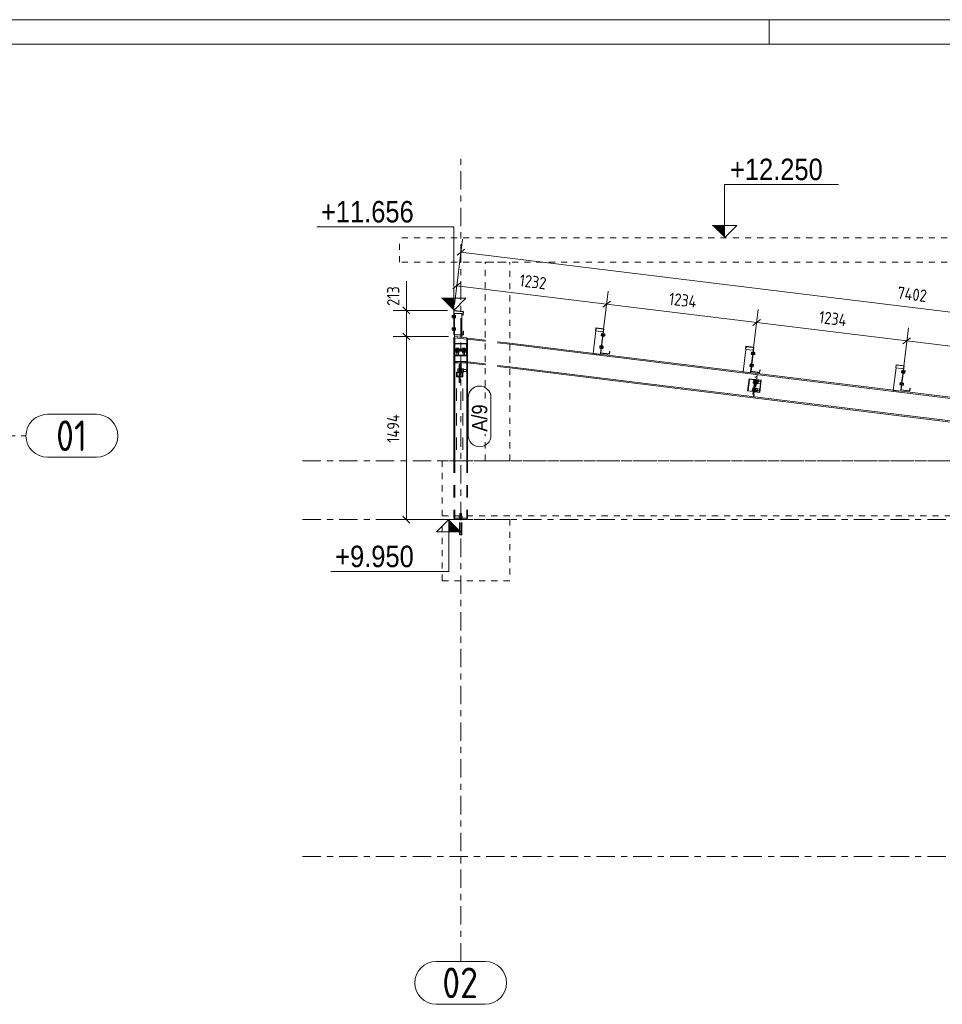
# Model space of a CAD drawing. Header units: millimetres. Extents: x -127 to 701, y 152 to 732.
# Tile 72 of 75: x 388 to 539, y 572 to 732. Entities that reach past the tile are written whole.
import ezdxf

# ---------------------------------------------------------------- set-up
doc = ezdxf.new("R2010")
doc.units = ezdxf.units.MM
for name, pattern in [('XKITLINE00', [0]), ('XKITLINE01', [4, 1, -1, 1, -1]), ('XKITLINE02', [4, 2, -2]), ('XKITLINE03', [6, 3, -1, 1, -1])]:
    doc.linetypes.add(name, pattern=pattern)
for name, color, linetype, lineweight in [('Bemassung', 1, 'Continuous', 0), ('Grid', 6, 'Continuous', 0), ('Schrauben', 7, 'Continuous', 0), ('Teil', 7, 'Continuous', 0), ('Text', 5, 'Continuous', 0), ('Zeichnungsrahmen', 3, 'Continuous', 0)]:
    doc.layers.add(name, color=color, linetype=linetype, lineweight=lineweight)
doc.styles.add('ARIAL', font='ARIAL.TTF')
doc.styles.add('ISOCPEUR', font='ISOCPEUR.TTF')

msp = doc.modelspace()

# ---------------------------------------------------------------- hatches: boundary and pattern name
at = {"layer": 'Text'}
for points in [[(503.32, 698.75), (503.32, 696.75), (501.32, 698.75)], [(459.12, 686.87), (459.12, 684.87), (457.12, 686.87)], [(458.34, 648.75), (458.34, 650.75), (460.34, 648.75)]]:
    msp.add_hatch(color=256, dxfattribs=at).paths.add_polyline_path(points, flags=17)

# ---------------------------------------------------------------- linework, layer by layer
at = {"layer": 'Bemassung', "linetype": 'XKITLINE00', "lineweight": 0}
for p, q in [((459.25, 685.87), (460.55, 696.52)), ((460.92, 694.88), (459.66, 693.89)), ((460.29, 694.39), (607.23, 676.34)), ((459.25, 685.87), (459.88, 691.05)), ((451.4, 684.87), (451.4, 689.64)), ((451.4, 684.87), (451.4, 689.64)), ((460.25, 689.4), (458.99, 688.42)), ((459.62, 688.91), (484.07, 685.91)), ((483.19, 678.7), (484.33, 688.04)), ((483.19, 678.7), (484.33, 688.04)), ((484.7, 686.4), (483.44, 685.42)), ((484.7, 686.4), (483.44, 685.42)), ((458.12, 684.87), (449.25, 684.87)), ((450.84, 685.44), (451.97, 684.31)), ((451.4, 680.62), (451.4, 684.87)), ((484.07, 685.91), (508.57, 682.9)), ((507.68, 675.69), (508.83, 685.04)), ((507.68, 675.69), (508.83, 685.04)), ((509.2, 683.39), (507.94, 682.41)), ((509.2, 683.39), (507.94, 682.41)), ((508.57, 682.9), (533.06, 679.89)), ((532.18, 672.68), (533.33, 682.03)), ((532.18, 672.68), (533.33, 682.03)), ((458.29, 680.62), (449.25, 680.62)), ((458.29, 680.62), (449.25, 680.62)), ((450.84, 681.19), (451.97, 680.06)), ((450.84, 681.19), (451.97, 680.06)), ((451.4, 650.75), (451.4, 680.62)), ((533.69, 680.39), (532.43, 679.4)), ((533.69, 680.39), (532.43, 679.4)), ((533.06, 679.89), (557.56, 676.89)), ((450.84, 651.32), (451.97, 650.18)), ((461.07, 650.75), (449.25, 650.75))]:
    msp.add_line(p, q, dxfattribs=at)
at = {"layer": 'Bemassung'}
for p in [(460.29, 694.39), (459.62, 688.91), (451.4, 684.87), (484.07, 685.91), (484.07, 685.91), (508.57, 682.9), (508.57, 682.9), (451.4, 680.62), (451.4, 680.62), (533.06, 679.89), (533.06, 679.89), (451.4, 650.75)]:
    msp.add_point(p, dxfattribs=at)
at = {"layer": 'Grid', "linetype": 'XKITLINE03', "lineweight": 0}
for p, q in [((460.26, 578.63), (460.26, 710.35)), ((-109.46, 664.42), (389.32, 664.42)), ((434.43, 660.35), (640.53, 660.35)), ((434.43, 650.75), (640.53, 650.75)), ((434.43, 595.75), (640.53, 595.75))]:
    msp.add_line(p, q, dxfattribs=at)
at = {"layer": 'Grid', "linetype": 'XKITLINE00', "lineweight": 0}
for p, q in [((392.82, 667.92), (400.82, 667.92)), ((392.82, 660.92), (400.82, 660.92)), ((456.26, 578.63), (464.26, 578.63)), ((456.26, 571.63), (464.26, 571.63))]:
    msp.add_line(p, q, dxfattribs=at)
for centre, start, end in [((392.82, 664.42), 90, 270), ((400.82, 664.42), 270, 90), ((456.26, 575.13), 90, 270), ((464.26, 575.13), 270, 90)]:
    msp.add_arc(centre, 3.5, start, end, dxfattribs=at)
at = {"layer": 'Schrauben', "linetype": 'XKITLINE00', "lineweight": 0}
for p, q in [((458.87, 684.06), (458.87, 683.68)), ((458.87, 684.06), (459.07, 684.06)), ((458.87, 684.06), (458.87, 683.68)), ((458.87, 684.06), (459.07, 684.06)), ((458.87, 683.87), (459.07, 683.87)), ((458.87, 683.87), (459.07, 683.87)), ((458.87, 683.68), (459.07, 683.68)), ((458.87, 683.68), (459.07, 683.68)), ((459.07, 684.11), (459.07, 683.63)), ((459.07, 684.11), (459.12, 684.11)), ((459.07, 684.11), (459.07, 683.63)), ((459.07, 684.11), (459.12, 684.11)), ((459.07, 683.63), (459.12, 683.63)), ((459.07, 683.63), (459.12, 683.63)), ((459.27, 684.06), (459.43, 684.06)), ((459.27, 683.87), (459.43, 683.87)), ((459.27, 683.68), (459.43, 683.68)), ((459.43, 684.06), (459.43, 683.68)), ((458.87, 682.06), (458.87, 681.68)), ((458.87, 682.06), (459.07, 682.06)), ((458.87, 682.06), (458.87, 681.68)), ((458.87, 682.06), (459.07, 682.06)), ((458.87, 681.87), (459.07, 681.87)), ((458.87, 681.87), (459.07, 681.87)), ((458.87, 681.68), (459.07, 681.68)), ((458.87, 681.68), (459.07, 681.68)), ((459.07, 682.11), (459.07, 681.63)), ((459.07, 682.11), (459.12, 682.11)), ((459.07, 682.11), (459.07, 681.63)), ((459.07, 682.11), (459.12, 682.11)), ((459.07, 681.63), (459.12, 681.63)), ((459.07, 681.63), (459.12, 681.63)), ((459.27, 682.06), (459.43, 682.06)), ((459.27, 681.87), (459.43, 681.87)), ((459.27, 681.68), (459.43, 681.68)), ((459.43, 682.06), (459.43, 681.68)), ((483.47, 680.64), (483.52, 680.63)), ((483.58, 681.11), (483.52, 680.63)), ((483.53, 681.11), (483.58, 681.11)), ((483.53, 680.68), (483.73, 680.65)), ((483.55, 680.87), (483.75, 680.84)), ((483.77, 681.03), (483.58, 681.06)), ((483.73, 680.65), (483.77, 681.03)), ((483.74, 680.72), (483.76, 680.72)), ((483.76, 680.74), (483.79, 680.96)), ((483.76, 680.72), (483.76, 680.74)), ((483.77, 680.96), (483.79, 680.96)), ((483.23, 678.65), (483.28, 678.64)), ((483.34, 679.12), (483.28, 678.64)), ((483.29, 679.13), (483.34, 679.12)), ((483.29, 678.69), (483.48, 678.67)), ((483.31, 678.88), (483.51, 678.86)), ((483.53, 679.05), (483.33, 679.07)), ((483.48, 678.67), (483.53, 679.05)), ((483.49, 678.74), (483.51, 678.74)), ((483.51, 678.75), (483.54, 678.97)), ((483.51, 678.74), (483.51, 678.75)), ((483.52, 678.98), (483.54, 678.97)), ((507.97, 677.63), (508.02, 677.62)), ((508.08, 678.1), (508.02, 677.62)), ((508.03, 678.1), (508.08, 678.1)), ((508.03, 677.67), (508.22, 677.65)), ((508.05, 677.86), (508.25, 677.84)), ((508.27, 678.02), (508.07, 678.05)), ((508.22, 677.65), (508.27, 678.02)), ((508.23, 677.72), (508.25, 677.71)), ((508.25, 677.73), (508.28, 677.95)), ((508.25, 677.71), (508.25, 677.73)), ((508.26, 677.95), (508.28, 677.95)), ((507.73, 675.64), (507.78, 675.64)), ((507.78, 676.12), (507.83, 676.11)), ((507.83, 676.11), (507.78, 675.64)), ((507.78, 675.69), (507.98, 675.66)), ((507.81, 675.87), (508, 675.85)), ((508.03, 676.04), (507.83, 676.06)), ((507.98, 675.66), (508.03, 676.04)), ((507.99, 675.73), (508.01, 675.73)), ((508.01, 675.74), (508.04, 675.97)), ((508.01, 675.73), (508.01, 675.74)), ((508.02, 675.97), (508.04, 675.97)), ((532.52, 675.1), (532.57, 675.09)), ((532.57, 675.09), (532.52, 674.61)), ((532.77, 675.02), (532.57, 675.04)), ((532.72, 674.64), (532.77, 675.02)), ((532.47, 674.62), (532.52, 674.61)), ((532.52, 674.66), (532.72, 674.64)), ((532.54, 674.85), (532.74, 674.83)), ((532.73, 674.71), (532.75, 674.71)), ((532.75, 674.72), (532.78, 674.94)), ((532.75, 674.71), (532.75, 674.72)), ((532.76, 674.95), (532.78, 674.94)), ((532.22, 672.63), (532.27, 672.63)), ((532.33, 673.11), (532.27, 672.63)), ((532.28, 673.11), (532.33, 673.11)), ((532.28, 672.68), (532.48, 672.65)), ((532.3, 672.87), (532.5, 672.84)), ((532.52, 673.03), (532.32, 673.06)), ((532.48, 672.65), (532.52, 673.03)), ((532.49, 672.72), (532.5, 672.72)), ((532.5, 672.72), (532.51, 672.74)), ((532.51, 672.74), (532.53, 672.96)), ((532.51, 672.96), (532.53, 672.96)), ((460.56, 651.05), (459.96, 651.05)), ((459.96, 650.99), (459.96, 651.05)), ((460.02, 651.31), (460.5, 651.31)), ((460.02, 651.05), (460.02, 651.31)), ((460.1, 651.35), (460.1, 651.31)), ((460.26, 651.05), (460.26, 651.31)), ((460.42, 651.35), (460.42, 651.31)), ((460.5, 651.31), (460.5, 651.05)), ((460.56, 650.99), (460.56, 651.05))]:
    msp.add_line(p, q, dxfattribs=at)
at = {"layer": 'Schrauben', "linetype": 'XKITLINE02', "lineweight": 0}
for p, q in [((459.12, 684.11), (459.12, 683.63)), ((459.12, 684.11), (459.12, 683.63)), ((459.12, 684.01), (459.17, 684.01)), ((459.12, 684.01), (459.17, 684.01)), ((459.12, 683.99), (459.27, 683.99)), ((459.12, 683.99), (459.27, 683.99)), ((459.12, 683.75), (459.27, 683.75)), ((459.12, 683.75), (459.27, 683.75)), ((459.12, 683.73), (459.17, 683.73)), ((459.12, 683.73), (459.17, 683.73)), ((459.17, 684.01), (459.17, 684)), ((459.17, 684.01), (459.17, 683.73)), ((459.17, 684.01), (459.27, 684.01)), ((459.17, 684.01), (459.17, 684)), ((459.17, 684.01), (459.17, 683.73)), ((459.17, 684.01), (459.27, 684.01)), ((459.17, 684), (459.17, 683.98)), ((459.17, 684), (459.17, 683.98)), ((459.17, 683.73), (459.27, 683.73)), ((459.17, 683.73), (459.27, 683.73)), ((459.27, 684.06), (459.27, 683.68)), ((459.27, 684.06), (459.43, 684.06)), ((459.27, 684.06), (459.27, 683.68)), ((459.27, 683.87), (459.43, 683.87)), ((459.27, 683.68), (459.43, 683.68)), ((459.43, 684.06), (459.43, 683.68)), ((459.12, 682.11), (459.12, 681.63)), ((459.12, 682.11), (459.12, 681.63)), ((459.12, 682.01), (459.17, 682.01)), ((459.12, 682.01), (459.17, 682.01)), ((459.12, 681.99), (459.27, 681.99)), ((459.12, 681.99), (459.27, 681.99)), ((459.12, 681.75), (459.27, 681.75)), ((459.12, 681.75), (459.27, 681.75)), ((459.12, 681.73), (459.17, 681.73)), ((459.12, 681.73), (459.17, 681.73)), ((459.17, 682.01), (459.17, 682)), ((459.17, 682.01), (459.17, 681.73)), ((459.17, 682.01), (459.27, 682.01)), ((459.17, 682.01), (459.17, 682)), ((459.17, 682.01), (459.17, 681.73)), ((459.17, 682.01), (459.27, 682.01)), ((459.17, 682), (459.17, 681.98)), ((459.17, 682), (459.17, 681.98)), ((459.17, 681.73), (459.27, 681.73)), ((459.17, 681.73), (459.27, 681.73)), ((459.27, 682.06), (459.27, 681.68)), ((459.27, 682.06), (459.43, 682.06)), ((459.27, 682.06), (459.27, 681.68)), ((459.27, 681.87), (459.43, 681.87)), ((459.27, 681.68), (459.43, 681.68)), ((459.43, 682.06), (459.43, 681.68)), ((483.19, 680.72), (483.24, 681.1)), ((483.35, 680.7), (483.19, 680.72)), ((483.22, 680.91), (483.37, 680.89)), ((483.4, 681.08), (483.24, 681.1)), ((483.35, 680.7), (483.4, 681.08)), ((483.49, 680.75), (483.36, 680.77)), ((483.36, 680.75), (483.44, 680.74)), ((483.39, 681.03), (483.47, 681.02)), ((483.52, 680.99), (483.39, 681.01)), ((483.47, 681.02), (483.44, 680.74)), ((483.44, 680.75), (483.44, 680.77)), ((483.44, 680.74), (483.44, 680.75)), ((483.44, 680.74), (483.49, 680.73)), ((483.53, 681.11), (483.47, 680.64)), ((483.47, 681.02), (483.52, 681.01)), ((460, 678.25), (459.52, 678.25)), ((459.52, 678.25), (459.52, 678.15)), ((460, 678.2), (459.52, 678.2)), ((459.54, 678.57), (459.54, 678.73)), ((459.54, 678.73), (459.98, 678.73)), ((459.54, 678.57), (459.98, 678.57)), ((459.62, 678.57), (459.62, 678.25)), ((459.9, 678.41), (459.62, 678.41)), ((459.64, 678.25), (459.64, 678.57)), ((459.65, 678.57), (459.65, 678.73)), ((459.87, 678.57), (459.87, 678.73)), ((459.88, 678.25), (459.88, 678.57)), ((459.9, 678.57), (459.9, 678.25)), ((459.98, 678.57), (459.98, 678.73)), ((460, 678.25), (460, 678.15)), ((461, 678.25), (460.52, 678.25)), ((460.52, 678.25), (460.52, 678.15)), ((461, 678.2), (460.52, 678.2)), ((460.54, 678.57), (460.54, 678.73)), ((460.54, 678.73), (460.98, 678.73)), ((460.54, 678.57), (460.98, 678.57)), ((460.62, 678.25), (460.62, 678.57)), ((460.9, 678.41), (460.62, 678.41)), ((460.64, 678.25), (460.64, 678.57)), ((460.65, 678.57), (460.65, 678.73)), ((460.87, 678.57), (460.87, 678.73)), ((460.88, 678.25), (460.88, 678.57)), ((460.9, 678.57), (460.9, 678.25)), ((460.98, 678.57), (460.98, 678.73)), ((461, 678.25), (461, 678.15)), ((482.95, 678.74), (482.99, 679.11)), ((483.11, 678.72), (482.95, 678.74)), ((482.97, 678.92), (483.13, 678.9)), ((483.15, 679.09), (482.99, 679.11)), ((483.11, 678.72), (483.15, 679.09)), ((483.11, 678.77), (483.19, 678.76)), ((483.24, 678.77), (483.12, 678.79)), ((483.15, 679.04), (483.23, 679.03)), ((483.27, 679.01), (483.15, 679.02)), ((483.23, 679.03), (483.19, 678.76)), ((483.19, 678.76), (483.2, 678.78)), ((483.19, 678.76), (483.19, 678.76)), ((483.19, 678.76), (483.24, 678.75)), ((483.29, 679.13), (483.23, 678.65)), ((483.23, 679.03), (483.28, 679.03)), ((460, 678.15), (459.52, 678.15)), ((459.54, 677.95), (459.54, 678.15)), ((459.54, 677.95), (459.98, 677.95)), ((459.64, 677.57), (459.64, 677.95)), ((459.64, 677.57), (459.66, 677.57)), ((459.65, 677.95), (459.65, 678.15)), ((459.66, 677.57), (459.88, 677.57)), ((459.87, 677.95), (459.87, 678.15)), ((459.88, 677.57), (459.88, 677.95)), ((459.98, 677.95), (459.98, 678.15)), ((461, 678.15), (460.52, 678.15)), ((460.54, 677.95), (460.54, 678.15)), ((460.54, 677.95), (460.98, 677.95)), ((460.64, 677.57), (460.64, 677.95)), ((460.64, 677.57), (460.66, 677.57)), ((460.65, 677.95), (460.65, 678.15)), ((460.66, 677.57), (460.88, 677.57)), ((460.87, 677.95), (460.87, 678.15)), ((460.88, 677.57), (460.88, 677.95)), ((460.98, 677.95), (460.98, 678.15)), ((507.69, 677.71), (507.73, 678.09)), ((507.85, 677.69), (507.69, 677.71)), ((507.71, 677.9), (507.87, 677.88)), ((507.89, 678.07), (507.73, 678.09)), ((507.85, 677.69), (507.89, 678.07)), ((507.85, 677.74), (507.93, 677.73)), ((507.98, 677.75), (507.86, 677.76)), ((508.01, 677.98), (507.88, 678)), ((507.89, 678.02), (507.97, 678.01)), ((507.97, 678.01), (507.93, 677.73)), ((507.93, 677.74), (507.94, 677.76)), ((507.93, 677.73), (507.93, 677.74)), ((507.93, 677.73), (507.98, 677.73)), ((508.03, 678.1), (507.97, 677.63)), ((507.97, 678.01), (508.02, 678)), ((460.02, 675.33), (459.82, 675.33)), ((459.82, 675.33), (459.82, 674.86)), ((459.82, 675.12), (460.02, 675.12)), ((460.02, 674.86), (460.02, 675.33)), ((460.34, 675.24), (460.02, 675.24)), ((460.02, 675.22), (460.34, 675.22)), ((460.18, 675.24), (460.18, 674.88)), ((460.34, 675.36), (460.34, 675.35)), ((460.46, 675.36), (460.34, 675.36)), ((460.34, 675.35), (460.34, 675.26)), ((460.34, 675.26), (460.34, 674.77)), ((460.4, 675.36), (460.4, 674.77)), ((460.46, 675.36), (460.46, 674.77)), ((460.74, 675.33), (460.46, 675.33)), ((460.46, 675.12), (460.74, 675.12)), ((460.74, 674.86), (460.74, 675.33)), ((460.74, 675.22), (461.22, 675.22)), ((461.22, 675.22), (461.22, 674.91)), ((507.44, 675.73), (507.49, 676.1)), ((507.6, 675.71), (507.44, 675.73)), ((507.47, 675.92), (507.63, 675.9)), ((507.65, 676.09), (507.49, 676.1)), ((507.6, 675.71), (507.65, 676.09)), ((507.74, 675.76), (507.61, 675.78)), ((507.61, 675.76), (507.69, 675.75)), ((507.64, 676.04), (507.72, 676.03)), ((507.77, 676), (507.64, 676.02)), ((507.72, 676.03), (507.69, 675.75)), ((507.69, 675.75), (507.69, 675.77)), ((507.69, 675.75), (507.69, 675.75)), ((507.69, 675.75), (507.74, 675.74)), ((507.72, 676.03), (507.77, 676.02)), ((507.78, 676.12), (507.73, 675.64)), ((532.18, 674.7), (532.23, 675.08)), ((532.39, 675.06), (532.23, 675.08)), ((532.34, 674.69), (532.39, 675.06)), ((532.38, 675.01), (532.46, 675)), ((532.51, 674.98), (532.38, 674.99)), ((532.46, 675), (532.43, 674.73)), ((532.46, 675), (532.51, 675)), ((532.52, 675.1), (532.47, 674.62)), ((460.02, 674.86), (459.82, 674.86)), ((459.82, 674.86), (459.82, 674.8)), ((460.02, 674.8), (459.82, 674.8)), ((460.02, 674.91), (460.34, 674.91)), ((460.02, 674.88), (460.34, 674.88)), ((460.02, 674.86), (460.02, 674.8)), ((460.46, 674.77), (460.34, 674.77)), ((460.46, 674.86), (460.74, 674.86)), ((460.74, 674.8), (460.46, 674.8)), ((460.74, 674.91), (461.22, 674.91)), ((460.74, 674.86), (460.74, 674.8)), ((508.01, 673.01), (508.06, 673.44)), ((508.22, 673.43), (508.06, 673.44)), ((508.17, 672.99), (508.22, 673.43)), ((508.54, 673.41), (508.48, 672.93)), ((508.59, 673.4), (508.53, 672.92)), ((508.64, 673.39), (508.54, 673.41)), ((508.64, 673.39), (508.58, 672.92)), ((508.84, 673.35), (508.64, 673.37)), ((508.78, 672.91), (508.84, 673.35)), ((532.34, 674.69), (532.18, 674.7)), ((532.21, 674.89), (532.37, 674.87)), ((532.48, 674.74), (532.35, 674.75)), ((532.35, 674.73), (532.43, 674.73)), ((532.43, 674.73), (532.43, 674.75)), ((532.43, 674.73), (532.43, 674.73)), ((532.43, 674.73), (532.48, 674.72)), ((507.86, 671.82), (507.92, 672.25)), ((508.02, 671.8), (507.86, 671.82)), ((507.88, 671.93), (508.03, 671.91)), ((507.9, 672.14), (508.06, 672.13)), ((508.07, 672.23), (507.92, 672.25)), ((508.17, 672.99), (508.01, 673.01)), ((508.02, 673.12), (508.18, 673.1)), ((508.02, 671.8), (508.07, 672.23)), ((508.03, 671.9), (508.35, 671.86)), ((508.03, 671.88), (508.35, 671.84)), ((508.05, 673.34), (508.21, 673.32)), ((508.38, 672.12), (508.06, 672.16)), ((508.06, 672.14), (508.38, 672.1)), ((508.18, 673.09), (508.5, 673.05)), ((508.49, 673.03), (508.18, 673.07)), ((508.22, 672.14), (508.19, 671.86)), ((508.53, 673.31), (508.21, 673.35)), ((508.21, 673.33), (508.53, 673.29)), ((508.37, 673.33), (508.34, 673.05)), ((508.39, 672.22), (508.34, 671.74)), ((508.49, 672.2), (508.39, 672.22)), ((508.44, 672.21), (508.39, 671.73)), ((508.49, 672.2), (508.44, 671.73)), ((508.44, 671.75), (508.64, 671.72)), ((508.45, 671.86), (508.65, 671.83)), ((508.58, 672.92), (508.48, 672.93)), ((508.48, 672.07), (508.68, 672.05)), ((508.69, 672.16), (508.49, 672.18)), ((508.58, 672.94), (508.78, 672.91)), ((508.6, 673.05), (508.8, 673.02)), ((508.62, 673.27), (508.82, 673.24)), ((508.64, 671.72), (508.69, 672.16)), ((508.65, 671.82), (509.03, 671.78)), ((508.68, 672.06), (509.05, 672.01)), ((508.79, 673.01), (509.17, 672.97)), ((508.82, 673.25), (509.2, 673.2)), ((509.03, 671.79), (509.05, 672.01)), ((509.03, 671.78), (509.03, 671.79)), ((509.17, 672.98), (509.2, 673.2)), ((509.17, 672.97), (509.17, 672.98)), ((531.94, 672.72), (531.99, 673.1)), ((532.1, 672.7), (531.94, 672.72)), ((531.96, 672.91), (532.12, 672.89)), ((532.15, 673.08), (531.99, 673.1)), ((532.1, 672.7), (532.15, 673.08)), ((532.24, 672.75), (532.11, 672.77)), ((532.11, 672.75), (532.18, 672.74)), ((532.14, 673.03), (532.22, 673.02)), ((532.27, 672.99), (532.14, 673.01)), ((532.22, 673.02), (532.18, 672.74)), ((532.18, 672.74), (532.19, 672.75)), ((532.18, 672.74), (532.23, 672.73)), ((532.19, 672.75), (532.19, 672.77)), ((532.28, 673.11), (532.22, 672.63)), ((532.22, 673.02), (532.27, 673.01)), ((508.44, 671.73), (508.34, 671.74)), ((460.56, 650.99), (459.96, 650.99)), ((460.07, 650.75), (460.07, 650.99)), ((460.42, 651.75), (460.1, 651.75)), ((460.1, 651.75), (460.1, 651.35)), ((460.1, 650.75), (460.1, 650.99)), ((460.42, 651.75), (460.42, 651.35)), ((460.42, 650.75), (460.42, 650.99)), ((460.45, 650.99), (460.45, 650.75)), ((460.08, 650.75), (460.07, 650.75)), ((460.07, 650.75), (460.08, 650.75)), ((460.45, 650.75), (460.07, 650.75)), ((460.08, 650.75), (460.09, 650.75)), ((460.09, 648.25), (460.09, 650.75)), ((460.11, 650.75), (460.11, 650.75)), ((460.26, 648.25), (460.26, 650.75)), ((460.43, 648.25), (460.43, 650.75)), ((460.43, 648.25), (460.09, 648.25))]:
    msp.add_line(p, q, dxfattribs=at)
at = {"layer": 'Teil', "linetype": 'XKITLINE01', "lineweight": 0}
for p, q in [((553.66, 696.75), (450.26, 696.75)), ((450.26, 692.75), (450.26, 696.75)), ((553.66, 692.75), (450.26, 692.75)), ((464.26, 670.48), (464.26, 692.75)), ((464.26, 692.75), (468.26, 692.75)), ((468.26, 660.35), (468.26, 692.75)), ((464.26, 660.35), (464.26, 664.68)), ((457.26, 651.35), (457.26, 660.35)), ((457.26, 660.35), (612.06, 660.35)), ((464.26, 660.35), (468.26, 660.35)), ((457.26, 651.35), (612.06, 651.35)), ((457.26, 640.75), (457.26, 650.75)), ((457.26, 650.75), (468.26, 650.75)), ((468.26, 650.75), (468.26, 640.75)), ((468.26, 640.75), (457.26, 640.75))]:
    msp.add_line(p, q, dxfattribs=at)
at = {"layer": 'Teil', "linetype": 'XKITLINE00', "lineweight": 0}
for p, q in [((459.12, 680.87), (459.12, 684.87)), ((459.12, 684.87), (460.71, 684.68)), ((459.17, 684.82), (459.17, 680.87)), ((460.66, 684.64), (459.17, 684.82)), ((460.59, 684.09), (460.66, 684.64)), ((460.71, 684.68), (460.64, 684.08)), ((459.17, 684.37), (459.27, 684.37)), ((459.27, 681.37), (459.27, 684.37)), ((460.47, 684.37), (459.27, 684.37)), ((460.47, 680.48), (460.47, 684.37)), ((460.64, 684.08), (460.59, 684.09)), ((460.72, 681.47), (460.67, 681.47)), ((460.67, 681.47), (460.67, 680.92)), ((460.72, 680.87), (460.72, 681.47)), ((482.32, 681.52), (481.87, 677.85)), ((482.26, 681.54), (482.31, 682.03)), ((482.31, 681.54), (482.26, 681.54)), ((482.31, 682.03), (483.63, 681.87)), ((482.36, 681.97), (482.31, 681.54)), ((483.51, 681.38), (482.32, 681.52)), ((483.57, 681.82), (482.36, 681.97)), ((483.09, 677.9), (483.57, 681.82)), ((483.63, 681.87), (483.14, 677.95)), ((459.27, 680.87), (459.12, 680.87)), ((459.28, 680.42), (459.12, 680.44)), ((459.12, 680.44), (459.12, 660.35)), ((459.17, 681.37), (459.27, 681.37)), ((459.27, 680.92), (459.17, 680.92)), ((459.29, 680.62), (459.26, 680.42)), ((459.26, 680.42), (461.27, 680.18)), ((459.27, 681.37), (459.27, 680.62)), ((459.27, 680.62), (459.29, 680.62)), ((459.28, 680.42), (459.28, 660.35)), ((459.29, 680.62), (461.29, 680.38)), ((460.67, 680.92), (460.47, 680.92)), ((460.72, 680.87), (460.47, 680.87)), ((461.4, 680.16), (461.24, 680.18)), ((461.24, 680.18), (461.24, 660.35)), ((461.29, 680.38), (461.27, 680.18)), ((461.4, 680.36), (461.4, 680.16)), ((464.26, 680.01), (461.4, 680.36)), ((464.26, 679.84), (461.4, 680.19)), ((461.4, 680.16), (461.4, 660.35)), ((549.66, 669.53), (468.26, 679.52)), ((549.66, 669.35), (468.26, 679.35)), ((484.51, 677.78), (484.57, 678.2)), ((484.62, 678.2), (484.56, 677.72)), ((484.57, 678.2), (484.62, 678.2)), ((506.82, 678.51), (506.37, 674.84)), ((506.75, 678.53), (506.81, 679.02)), ((506.8, 678.53), (506.75, 678.53)), ((506.85, 678.96), (506.8, 678.53)), ((506.81, 679.02), (508.12, 678.86)), ((508.01, 678.37), (506.82, 678.51)), ((508.07, 678.81), (506.85, 678.96)), ((507.58, 674.89), (508.07, 678.81)), ((508.12, 678.86), (507.64, 674.94)), ((483.09, 677.9), (483.06, 677.7)), ((484.56, 677.72), (483.09, 677.9)), ((483.14, 677.95), (484.51, 677.78)), ((459.28, 676.55), (461.24, 676.55)), ((459.28, 676.55), (459.28, 676.35)), ((459.28, 676.35), (461.24, 676.35)), ((461.24, 676.55), (461.24, 676.35)), ((464.26, 676.15), (461.4, 676.5)), ((464.26, 675.98), (461.4, 676.33)), ((549.66, 665.67), (468.26, 675.66)), ((549.66, 665.5), (468.26, 675.49)), ((509.01, 674.77), (509.06, 675.2)), ((509.11, 675.19), (509.05, 674.71)), ((509.06, 675.2), (509.11, 675.19)), ((531.32, 675.51), (530.86, 671.83)), ((531.25, 675.53), (531.31, 676.01)), ((531.3, 675.52), (531.25, 675.53)), ((531.35, 675.96), (531.3, 675.52)), ((531.31, 676.01), (532.62, 675.85)), ((532.51, 675.36), (531.32, 675.51)), ((532.56, 675.81), (531.35, 675.96)), ((532.08, 671.89), (532.56, 675.81)), ((532.62, 675.85), (532.14, 671.93)), ((507.58, 674.89), (507.56, 674.7)), ((509.05, 674.71), (507.58, 674.89)), ((507.64, 674.94), (509.01, 674.77)), ((532.08, 671.89), (532.06, 671.69)), ((533.55, 671.71), (532.08, 671.89)), ((532.14, 671.93), (533.51, 671.76)), ((533.51, 671.76), (533.56, 672.19)), ((533.61, 672.18), (533.55, 671.71)), ((533.56, 672.19), (533.61, 672.18)), ((459.12, 651.35), (459.12, 650.99)), ((459.24, 650.99), (459.12, 650.99)), ((459.24, 650.99), (459.24, 650.75)), ((459.24, 650.99), (461.28, 650.99)), ((459.28, 651.35), (459.28, 650.99)), ((461.24, 651.35), (461.24, 650.99)), ((461.4, 650.99), (461.28, 650.99)), ((461.28, 650.99), (461.28, 650.75)), ((461.4, 651.35), (461.4, 650.99))]:
    msp.add_line(p, q, dxfattribs=at)
at = {"layer": 'Teil', "linetype": 'XKITLINE02', "lineweight": 0}
for p, q in [((459.17, 681.37), (459.17, 684.37)), ((459.27, 684.37), (459.27, 681.37)), ((460.47, 680.92), (459.27, 680.92)), ((460.47, 680.87), (459.27, 680.87)), ((461.24, 680.18), (459.28, 680.42)), ((459.29, 680.62), (460.47, 680.48)), ((461.4, 680.16), (461.4, 676.33)), ((468.26, 679.52), (464.26, 680.01)), ((468.26, 679.35), (464.26, 679.84)), ((483.51, 681.38), (483.09, 677.9)), ((461.36, 678.57), (459.16, 678.57)), ((459.16, 678.57), (459.16, 678.41)), ((461.36, 678.41), (459.16, 678.41)), ((459.26, 678.57), (459.26, 679.49)), ((459.26, 679.49), (461.26, 679.49)), ((459.26, 678.57), (459.26, 678.41)), ((459.32, 678.57), (459.26, 678.57)), ((459.26, 678.41), (459.32, 678.41)), ((459.26, 678.41), (459.26, 677.49)), ((461.24, 678.41), (459.28, 678.41)), ((459.28, 678.25), (459.28, 678.41)), ((459.28, 678.25), (461.24, 678.25)), ((461.2, 679.43), (459.32, 679.43)), ((459.32, 678.57), (459.32, 679.43)), ((459.32, 679.43), (461.2, 679.43)), ((459.32, 678.57), (459.32, 679.43)), ((459.32, 678.41), (459.32, 678.57)), ((461.2, 678.57), (459.32, 678.57)), ((459.32, 678.41), (459.32, 677.55)), ((459.32, 678.41), (461.2, 678.41)), ((459.32, 677.55), (459.32, 678.41)), ((459.58, 678.25), (459.58, 678.41)), ((460.94, 678.25), (460.94, 678.41)), ((461.2, 678.57), (461.2, 679.43)), ((461.2, 679.43), (461.2, 678.57)), ((461.26, 678.57), (461.2, 678.57)), ((461.2, 678.57), (461.2, 678.41)), ((461.2, 678.41), (461.26, 678.41)), ((461.2, 678.41), (461.2, 677.55)), ((461.2, 678.41), (461.2, 677.55)), ((461.24, 678.25), (461.24, 678.41)), ((461.26, 678.57), (461.26, 679.49)), ((461.26, 678.41), (461.26, 678.57)), ((461.26, 678.41), (461.26, 677.49)), ((461.36, 678.57), (461.36, 678.41)), ((508.01, 678.37), (507.58, 674.89)), ((461.26, 677.49), (459.26, 677.49)), ((459.32, 677.55), (461.2, 677.55)), ((461.2, 677.55), (459.32, 677.55)), ((483.06, 677.7), (481.87, 677.85)), ((461.24, 676.55), (459.28, 676.55)), ((459.28, 676.35), (459.28, 676.55)), ((459.28, 676.35), (461.24, 676.35)), ((459.52, 676.35), (459.52, 676.55)), ((460.02, 676.05), (460.02, 675.02)), ((460.02, 676.05), (460.18, 676.05)), ((460.02, 675.02), (460.02, 673.09)), ((460.02, 675.02), (460.18, 675.02)), ((460.18, 676.29), (460.18, 674.07)), ((460.18, 676.29), (460.34, 676.29)), ((460.18, 676.09), (460.34, 676.09)), ((460.18, 675.02), (460.18, 676.05)), ((460.18, 673.09), (460.18, 675.02)), ((460.34, 676.29), (460.34, 674.07)), ((461, 676.35), (461, 676.55)), ((461.24, 676.35), (461.24, 676.55)), ((468.26, 675.66), (464.26, 676.15)), ((468.26, 675.49), (464.26, 675.98)), ((532.51, 675.36), (532.08, 671.89)), ((459.6, 674.05), (459.6, 674.78)), ((459.6, 674.78), (460.02, 674.78)), ((460.02, 674.05), (459.6, 674.05)), ((459.6, 662.12), (459.6, 674.05)), ((459.66, 674.13), (459.66, 674.78)), ((459.66, 674.78), (460.02, 674.78)), ((460.02, 674.74), (459.66, 674.74)), ((459.66, 674.74), (459.66, 674.09)), ((459.66, 674.09), (459.66, 674.13)), ((460.02, 674.13), (459.66, 674.13)), ((459.66, 674.09), (460.02, 674.09)), ((459.66, 674.09), (460.02, 674.09)), ((460.02, 674.78), (460.02, 674.74)), ((460.02, 674.78), (460.02, 674.13)), ((460.02, 674.09), (460.02, 674.74)), ((460.02, 674.09), (460.02, 674.13)), ((460.02, 674.09), (460.02, 674.05)), ((460.02, 674.05), (460.02, 673.24)), ((460.02, 673.97), (460.18, 673.97)), ((460.02, 673.93), (460.18, 673.93)), ((460.18, 674.74), (460.18, 674.78)), ((460.18, 674.78), (460.6, 674.78)), ((460.18, 674.13), (460.18, 674.78)), ((460.18, 674.78), (460.54, 674.78)), ((460.18, 674.09), (460.18, 674.74)), ((460.18, 674.74), (460.54, 674.74)), ((460.18, 674.09), (460.18, 674.13)), ((460.54, 674.13), (460.18, 674.13)), ((460.18, 673.24), (460.18, 674.09)), ((460.18, 674.09), (460.54, 674.09)), ((460.18, 674.09), (460.54, 674.09)), ((460.18, 674.07), (460.34, 674.07)), ((460.18, 674.05), (460.6, 674.05)), ((460.54, 674.78), (460.54, 674.13)), ((460.54, 674.09), (460.54, 674.74)), ((460.54, 674.09), (460.54, 674.13)), ((460.6, 674.78), (460.6, 674.05)), ((460.6, 662.12), (460.6, 674.05)), ((507.56, 674.7), (506.37, 674.84)), ((507.09, 671.73), (507.33, 673.72)), ((507.33, 673.72), (507.09, 671.73)), ((507.38, 673.65), (507.15, 671.78)), ((507.33, 673.72), (508.24, 673.6)), ((508.24, 673.6), (507.33, 673.72)), ((508.24, 673.54), (507.38, 673.65)), ((507.95, 671.22), (508.29, 674)), ((508, 671.62), (508.24, 673.6)), ((508.06, 670.78), (508.5, 674.4)), ((508.11, 671.2), (508.45, 673.98)), ((508.4, 673.58), (508.16, 671.6)), ((508.66, 674.38), (508.22, 670.76)), ((508.24, 673.6), (508.24, 673.54)), ((508.24, 673.6), (509.31, 673.47)), ((509.25, 673.42), (508.24, 673.54)), ((508.45, 673.98), (508.29, 674)), ((508.39, 673.53), (508.4, 673.58)), ((509.31, 673.47), (508.4, 673.58)), ((508.46, 674.1), (508.62, 674.08)), ((508.5, 674.4), (508.66, 674.38)), ((509.02, 671.55), (509.25, 673.42)), ((509.31, 673.47), (509.07, 671.49)), ((509.07, 671.49), (509.31, 673.47)), ((460.02, 673.28), (460.18, 673.28)), ((460.02, 673.24), (460.18, 673.24)), ((460.02, 673.09), (460.18, 673.09)), ((507.15, 671.78), (508.01, 671.68)), ((532.06, 671.69), (530.86, 671.83)), ((508, 671.62), (507.09, 671.73)), ((507.09, 671.73), (508, 671.62)), ((508.11, 671.2), (507.95, 671.22)), ((508.01, 671.68), (508, 671.62)), ((509.07, 671.49), (508, 671.62)), ((508.01, 671.68), (509.02, 671.55)), ((508.06, 670.78), (508.22, 670.76)), ((508.09, 671.09), (508.25, 671.07)), ((508.16, 671.6), (508.16, 671.66)), ((508.16, 671.6), (509.07, 671.49)), ((459.12, 660.35), (459.12, 651.35)), ((459.28, 660.35), (459.28, 651.35)), ((461.24, 660.35), (461.24, 651.35)), ((461.4, 660.35), (461.4, 651.35)), ((461.28, 650.99), (459.24, 650.99)), ((459.24, 650.75), (461.28, 650.75))]:
    msp.add_line(p, q, dxfattribs=at)
at = {"layer": 'Text', "linetype": 'XKITLINE00', "lineweight": 0}
for p, q in [((503.32, 696.75), (503.32, 705.45)), ((503.32, 705.45), (503.51, 705.45)), ((521.91, 705.45), (503.51, 705.45)), ((455.17, 698.54), (436.76, 698.54)), ((459.12, 698.54), (455.17, 698.54)), ((459.12, 684.87), (459.12, 698.54)), ((505.32, 698.75), (501.32, 698.75)), ((503.32, 696.75), (505.32, 698.75)), ((461.12, 686.87), (457.12, 686.87)), ((459.12, 684.87), (461.12, 686.87)), ((461.5, 664.48), (461.5, 670.68)), ((465.2, 664.48), (465.2, 670.68)), ((458.34, 650.75), (456.34, 648.75)), ((458.34, 650.75), (458.34, 642.28)), ((456.34, 648.75), (460.34, 648.75)), ((454.89, 642.28), (439.08, 642.28)), ((458.34, 642.28), (454.89, 642.28))]:
    msp.add_line(p, q, dxfattribs=at)
for centre, start, end in [((463.35, 670.68), 0, 180), ((463.35, 664.48), 180, 0)]:
    msp.add_arc(centre, 1.85, start, end, dxfattribs=at)
at = {"layer": 'Zeichnungsrahmen', "linetype": 'XKITLINE00', "lineweight": 0}
for p, q in [((700.61, 732.33), (-127.39, 732.33)), ((510.61, 728.33), (510.61, 732.33)), ((696.61, 728.33), (-123.39, 728.33))]:
    msp.add_line(p, q, dxfattribs=at)

# ---------------------------------------------------------------- texts
at = {"layer": 'Bemassung', "style": 'ISOCPEUR', "width": 0.85}
for s, rotation, p in [('1232', -7.0015, (469.77, 688.82)), ('213', 90.0002, (450.25, 685.62)), ('7402', -7.0015, (531.43, 686.81)), ('1234', -7.0015, (494.16, 685.83)), ('1234', -7.0015, (518.65, 682.82)), ('1494', 90.0002, (450.25, 663.28))]:
    msp.add_text(s, height=2, rotation=rotation, dxfattribs=at).set_placement(p)
at = {"layer": 'Grid', "style": 'ISOCPEUR', "width": 0.85}
for s, p in [('01', (394.24, 661.92)), ('02', (457.26, 572.63))]:
    msp.add_text(s, height=5, dxfattribs=at).set_placement(p)
at = {"layer": 'Text', "style": 'ARIAL', "width": 0.85}
for s, p in [('+12.250', (504.21, 706.15)), ('+11.656', (437.46, 699.24)), ('+9.950', (439.78, 642.98))]:
    msp.add_text(s, height=3.5, dxfattribs=at).set_placement(p)
msp.add_text('A/9', height=2.5, rotation=90.0002, dxfattribs=at).set_placement((464.6, 665.08))

doc.saveas('drawing.dxf')
